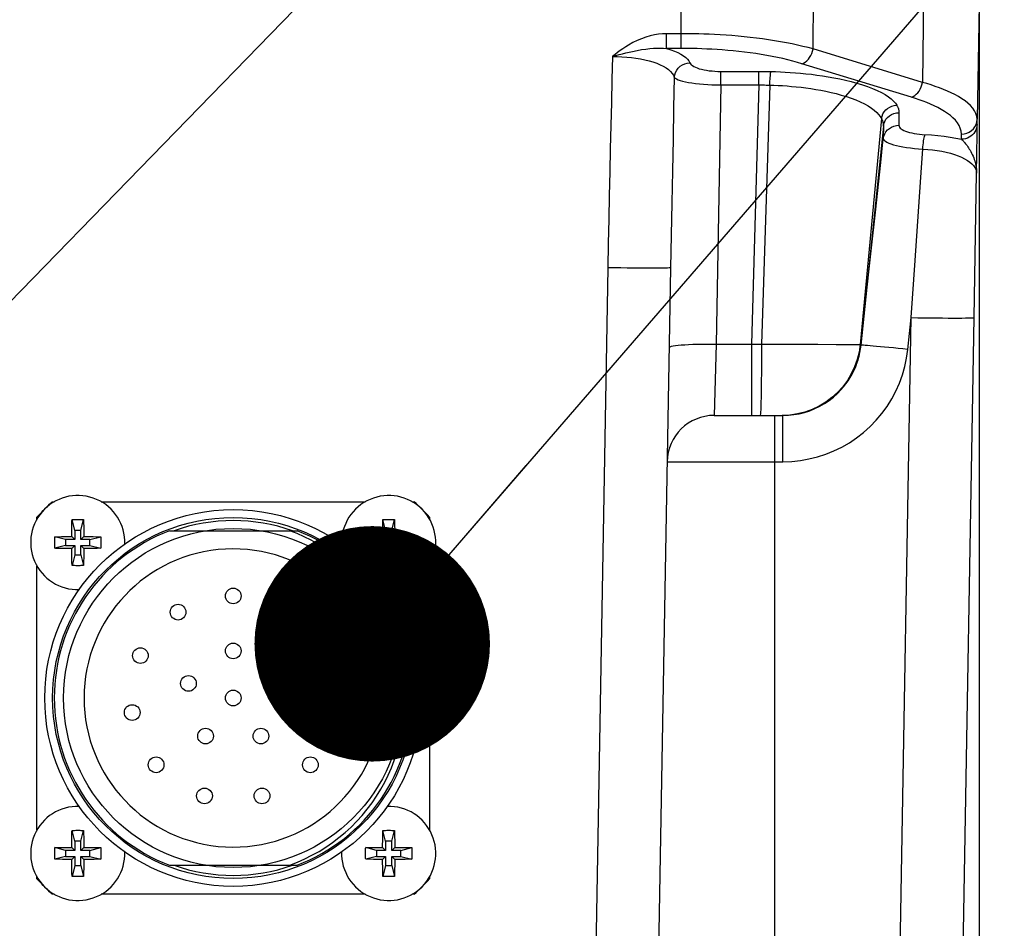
# Model space of a CAD drawing. Header units: millimetres. Extents: x 0 to 420, y 0 to 297.
# Tile 58 of 63: x 337 to 350, y 219 to 231. Entities that reach past the tile are written whole.
import ezdxf

# ---------------------------------------------------------------- set-up
doc = ezdxf.new("R2010")
doc.units = ezdxf.units.MM
doc.header["$LTSCALE"] = 23.1
doc.layers.get('0').update_dxf_attribs({"linetype": 'CONTINUOUS'})
for name, color, linetype in [('COMPONENTS', 7, 'CONTINUOUS'), ('DETAIL', 7, 'CONTINUOUS'), ('DIMENSION', 7, 'CONTINUOUS')]:
    doc.layers.add(name, color=color, linetype=linetype)
doc.styles.get("Standard").update_dxf_attribs({"font": 'arial.ttf'})
doc.dimstyles.new('DIMSTYLE_14', dxfattribs={"dimtxt": 3, "dimasz": 3, "dimexe": 0.18, "dimexo": 0.0625, "dimgap": 0.09, "dimtad": 1, "dimdec": 1, "dimlfac": 5, "dimdsep": 46, "dimtxsty": 'STANDARD', "dimblk": '_FILLED', "dimblk1": '_FILLED', "dimblk2": '_FILLED', "dimcen": 0.09, "dimadec": 0, "dimazin": 0, "dimtp": 0.8, "dimtm": 0.8, "dimtfac": 1, "dimtdec": 1, "dimtofl": 0, "dimtmove": 0, "dimatfit": 3, "dimldrblk": '_FILLED', "dimfxl": 1, "dimtolj": 1, "dimarcsym": 0})
doc.dimstyles.new('DIMSTYLE_15', dxfattribs={"dimtxt": 3, "dimasz": 3, "dimexe": 0.18, "dimexo": 0.0625, "dimgap": 0.09, "dimtad": 1, "dimdec": 1, "dimlfac": 5, "dimdsep": 46, "dimtxsty": 'STANDARD', "dimblk": '_FILLED', "dimblk1": '_FILLED', "dimblk2": '_FILLED', "dimcen": 0.09, "dimadec": 0, "dimazin": 0, "dimtp": 0.5, "dimtm": 0.5, "dimtfac": 1, "dimtdec": 1, "dimtofl": 0, "dimtmove": 0, "dimatfit": 3, "dimldrblk": '_FILLED', "dimfxl": 1, "dimtolj": 1, "dimarcsym": 0})
doc.dimstyles.new('DIMSTYLE_8', dxfattribs={"dimtxt": 3, "dimasz": 3, "dimexe": 0.18, "dimexo": 0.0625, "dimgap": 0.09, "dimtad": 1, "dimlfac": 5, "dimdsep": 46, "dimtxsty": 'STANDARD', "dimblk": '_FILLED', "dimblk1": '_FILLED', "dimblk2": '_FILLED', "dimcen": 0.09, "dimadec": 0, "dimazin": 0, "dimtp": 0.5, "dimtm": 0.5, "dimtfac": 1, "dimtofl": 0, "dimtmove": 0, "dimatfit": 3, "dimldrblk": '_FILLED', "dimfxl": 1, "dimtolj": 1, "dimarcsym": 0})
doc.dimstyles.get("Standard").update_dxf_attribs({"dimtxt": 3, "dimasz": 3, "dimexe": 0.18, "dimexo": 0.0625, "dimgap": 0.09, "dimtad": 1, "dimdec": 3, "dimdsep": 46, "dimtxsty": 'STANDARD', "dimblk": '_FILLED', "dimblk1": '_FILLED', "dimblk2": '_FILLED', "dimcen": 0.09, "dimadec": 0, "dimazin": 0, "dimtol": 1, "dimtp": 0.001, "dimtm": 0.001, "dimtfac": 1, "dimtdec": 3, "dimtofl": 0, "dimtmove": 0, "dimatfit": 3, "dimldrblk": '_FILLED', "dimfxl": 1, "dimtolj": 1, "dimarcsym": 0})

# ---------------------------------------------------------------- blocks, each defined once
blk = doc.blocks.new('_FILLED')
at = {"color": 0, "linetype": 'BYBLOCK'}
blk.add_solid([(0, 0), (-1, 0.2), (-1, -0.2)], dxfattribs=at)
blk = doc.blocks.new('*D7')
at = {"layer": 'DIMENSION', "color": 2, "linetype": 'CONTINUOUS'}
for p, q in [((299.867, 246.973), (299.867, 256.337)), ((360.267, 246.056), (360.267, 256.337)), ((299.867, 254.337), (330.067, 254.337)), ((360.267, 254.337), (330.067, 254.337)), ((299.867, 222.937), (299.867, 242.649)), ((360.267, 222.937), (360.267, 242.489))]:
    blk.add_line(p, q, dxfattribs=at)
at = {"layer": 'DIMENSION', "color": 2, "linetype": 'CONTINUOUS', "xscale": 3, "yscale": 3, "zscale": 3, "rotation": 180}
blk.add_blockref('_FILLED', (299.867, 254.337), dxfattribs=at)
at = {"layer": 'DIMENSION', "color": 2, "linetype": 'CONTINUOUS', "xscale": 3, "yscale": 3, "zscale": 3}
blk.add_blockref('_FILLED', (360.267, 254.337), dxfattribs=at)
at = {"layer": 'DIMENSION', "color": 2, "linetype": 'CONTINUOUS', "insert": (330.067, 258.087), "char_height": 3, "width": 6.99257, "attachment_point": 2, "line_spacing_factor": 0.9}
blk.add_mtext('302', dxfattribs=at)
blk = doc.blocks.new('*D20')
at = {"layer": 'DIMENSION', "color": 2, "linetype": 'CONTINUOUS'}
for p, q in [((341.759, 236.337), (388.487, 236.337)), ((386.487, 236.337), (386.487, 193.574)), ((386.487, 150.812), (386.487, 193.574)), ((369.467, 150.812), (388.487, 150.812))]:
    blk.add_line(p, q, dxfattribs=at)
at = {"layer": 'DIMENSION', "color": 2, "linetype": 'CONTINUOUS', "xscale": 3, "yscale": 3, "zscale": 3}
for p, rotation in [((386.487, 236.337), 90), ((386.487, 150.812), 270)]:
    blk.add_blockref('_FILLED', p, dxfattribs=dict(at, rotation=rotation))
at = {"layer": 'DIMENSION', "color": 2, "linetype": 'CONTINUOUS', "insert": (382.737, 193.574), "char_height": 3, "width": 13.27138, "attachment_point": 2, "rotation": 90, "line_spacing_factor": 0.9}
blk.add_mtext('(427.6)', dxfattribs=at)
blk = doc.blocks.new('*D21')
at = {"layer": 'DIMENSION', "color": 2, "linetype": 'CONTINUOUS'}
for p, q in [((341.759, 236.337), (380.487, 236.337)), ((378.487, 236.337), (378.487, 224.174)), ((378.487, 212.012), (378.487, 224.174)), ((351.867, 212.012), (380.487, 212.012))]:
    blk.add_line(p, q, dxfattribs=at)
at = {"layer": 'DIMENSION', "color": 2, "linetype": 'CONTINUOUS', "xscale": 3, "yscale": 3, "zscale": 3}
for p, rotation in [((378.487, 236.337), 90), ((378.487, 212.012), 270)]:
    blk.add_blockref('_FILLED', p, dxfattribs=dict(at, rotation=rotation))
at = {"layer": 'DIMENSION', "color": 2, "linetype": 'CONTINUOUS', "insert": (374.737, 224.174), "char_height": 3, "width": 10.48327, "attachment_point": 2, "rotation": 90, "line_spacing_factor": 0.9}
blk.add_mtext('121.6', dxfattribs=at)
blk = doc.blocks.new('*D25')
at = {"layer": 'DIMENSION', "color": 2, "linetype": 'CONTINUOUS'}
for p, q in [((299.867, 246.973), (299.867, 256.337)), ((360.267, 246.056), (360.267, 256.337)), ((299.867, 254.337), (330.067, 254.337)), ((360.267, 254.337), (330.067, 254.337)), ((299.867, 222.937), (299.867, 242.649)), ((360.267, 222.937), (360.267, 242.489))]:
    blk.add_line(p, q, dxfattribs=at)
at = {"layer": 'DIMENSION', "color": 2, "linetype": 'CONTINUOUS', "xscale": 3, "yscale": 3, "zscale": 3, "rotation": 180}
blk.add_blockref('_FILLED', (299.867, 254.337), dxfattribs=at)
at = {"layer": 'DIMENSION', "color": 2, "linetype": 'CONTINUOUS', "xscale": 3, "yscale": 3, "zscale": 3}
blk.add_blockref('_FILLED', (360.267, 254.337), dxfattribs=at)
at = {"layer": 'DIMENSION', "color": 2, "linetype": 'CONTINUOUS', "insert": (330.067, 258.087), "char_height": 3, "width": 6.99257, "attachment_point": 2, "line_spacing_factor": 0.9}
blk.add_mtext('302', dxfattribs=at)

msp = doc.modelspace()

# ---------------------------------------------------------------- linework, layer by layer
at = {"layer": 'COMPONENTS', "color": 9, "linetype": 'CONTINUOUS'}
for p, q in [((345.77241, 230.28713), (345.77241, 232.01169)), ((347.45082, 230.28019), (347.46947, 231.79678)), ((348.86358, 231.37056), (348.84494, 229.85396)), ((349.56653, 230.85172), (349.54091, 229.38389)), ((345.58616, 230.28713), (345.58616, 230.4749)), ((345.77242, 230.4749), (345.58619, 230.4749)), ((348.84494, 229.85396), (347.45082, 230.28019)), ((346.27653, 229.82166), (346.27653, 229.99458)), ((346.76261, 229.82166), (346.76261, 229.99458)), ((348.70407, 229.66619), (347.30996, 230.09242)), ((346.27653, 229.82166), (346.2189, 226.52003)), ((346.27653, 229.82166), (346.78559, 229.82168)), ((346.76261, 229.82166), (346.66593, 226.51999)), ((346.90029, 229.81997), (346.79542, 226.52071)), ((348.32216, 229.39542), (348.05136, 226.51431)), ((348.54572, 229.46778), (348.54496, 229.30728)), ((349.54091, 229.31803), (349.54091, 229.38389)), ((348.34691, 229.29744), (348.05908, 226.50853)), ((348.34691, 229.30407), (348.34624, 229.13773)), ((349.34094, 229.13023), (349.34094, 229.19612)), ((349.48874, 228.91316), (349.49758, 228.89126)), ((348.18712, 227.67006), (348.24881, 228.2406)), ((348.12506, 227.09405), (348.18712, 227.67006)), ((344.83687, 227.49274), (344.61309, 214.67211)), ((348.70198, 226.85796), (348.75188, 227.58442)), ((348.06188, 226.50517), (348.12506, 227.09405)), ((348.49041, 214.67211), (348.70198, 226.85796)), ((348.65843, 226.45167), (348.70198, 226.85796)), ((346.2189, 226.52003), (346.19353, 225.61169)), ((346.2189, 226.52003), (346.70911, 226.51996)), ((346.66593, 226.51999), (346.66593, 225.61169)), ((346.70911, 226.51996), (346.75227, 226.52019)), ((346.75227, 226.52019), (346.79542, 226.52071)), ((346.79542, 226.52071), (347.5108, 226.51826)), ((347.5108, 226.51826), (347.74771, 226.51709)), ((347.74771, 226.51709), (347.87113, 226.51638)), ((347.87113, 226.51638), (347.96381, 226.51563)), ((348.05908, 226.50853), (348.06188, 226.50517)), ((346.96653, 212.01169), (346.96653, 225.61169)), ((347.0677, 225.02217), (347.0677, 225.61169)), ((345.59363, 225.02217), (347.0677, 225.02217))]:
    msp.add_line(p, q, dxfattribs=at)
at = {"layer": 'COMPONENTS', "color": 7, "linetype": 'CONTINUOUS'}
for p, q in [((349.56653, 230.87402), (349.56653, 218.49297)), ((349.54004, 229.19558), (349.54081, 229.28889)), ((349.54081, 229.28889), (349.54091, 229.31803)), ((349.537, 228.94177), (349.54004, 229.19558)), ((349.53374, 228.69792), (349.537, 228.94177)), ((349.50184, 226.85796), (349.53374, 228.69792)), ((345.63675, 227.49274), (345.37339, 212.40471)), ((349.29027, 214.67211), (349.50184, 226.85796)), ((346.19353, 225.61169), (347.06771, 225.61169)), ((337.76218, 224.51169), (337.78724, 224.51169)), ((338.38582, 224.51169), (341.74724, 224.51169)), ((342.34582, 224.51169), (342.37087, 224.51169)), ((337.56653, 224.29098), (337.56653, 224.31604)), ((338.01072, 224.1867), (338.0116, 224.22646)), ((338.04778, 224.14669), (338.01321, 224.28496)), ((338.12528, 224.14669), (338.15984, 224.28496)), ((338.15984, 224.28496), (338.1611, 224.24049)), ((338.1611, 224.24049), (338.16207, 224.19956)), ((341.97072, 224.1867), (341.9716, 224.22646)), ((342.00778, 224.14669), (341.97321, 224.28496)), ((342.08528, 224.14669), (342.11984, 224.28496)), ((342.11984, 224.28496), (342.1211, 224.24049)), ((342.1211, 224.24049), (342.12207, 224.19956)), ((342.56653, 224.31604), (342.56653, 224.29098)), ((338.00909, 224.06913), (338.00946, 224.10707)), ((338.00946, 224.10707), (338.01007, 224.1504)), ((338.01007, 224.1504), (338.01072, 224.1867)), ((338.04778, 224.14669), (338.04778, 224.03044)), ((338.12528, 224.14669), (338.04778, 224.14669)), ((338.12528, 224.03044), (338.12528, 224.14669)), ((338.16207, 224.19956), (338.16279, 224.16213)), ((338.16279, 224.16213), (338.16346, 224.11738)), ((339.2532, 224.14169), (340.87985, 224.14169)), ((341.96909, 224.06913), (341.96946, 224.10707)), ((341.96946, 224.10707), (341.97007, 224.1504)), ((341.97007, 224.1504), (341.97072, 224.1867)), ((342.00778, 224.14669), (342.00778, 224.03044)), ((342.08528, 224.14669), (342.00778, 224.14669)), ((342.08528, 224.03044), (342.08528, 224.14669)), ((342.12207, 224.19956), (342.12279, 224.16213)), ((342.12279, 224.16213), (342.12346, 224.11738)), ((337.79326, 224.06501), (337.83773, 224.06627)), ((337.93153, 224.03044), (337.79326, 224.06501)), ((337.83773, 224.06627), (337.87866, 224.06723)), ((337.87866, 224.06723), (337.91609, 224.06796)), ((337.91609, 224.06796), (337.96084, 224.06863)), ((337.93153, 224.03044), (337.93153, 223.95294)), ((338.04778, 224.03044), (337.93153, 224.03044)), ((338.04778, 224.03044), (338.00909, 224.06913)), ((338.12528, 224.03044), (338.16396, 224.06913)), ((338.24153, 224.03044), (338.12528, 224.03044)), ((338.16396, 224.06913), (338.2019, 224.06876)), ((338.2019, 224.06876), (338.24524, 224.06815)), ((338.24153, 224.03044), (338.3798, 224.06501)), ((338.24153, 223.95294), (338.24153, 224.03044)), ((338.24524, 224.06815), (338.28154, 224.0675)), ((338.28154, 224.0675), (338.32129, 224.06662)), ((341.75326, 224.06501), (341.79773, 224.06627)), ((341.89153, 224.03044), (341.75326, 224.06501)), ((341.79773, 224.06627), (341.83866, 224.06723)), ((341.83866, 224.06723), (341.87609, 224.06796)), ((341.87609, 224.06796), (341.92084, 224.06863)), ((341.89153, 224.03044), (341.89153, 223.95294)), ((342.00778, 224.03044), (341.89153, 224.03044)), ((342.00778, 224.03044), (341.96909, 224.06913)), ((342.08528, 224.03044), (342.12396, 224.06913)), ((342.20153, 224.03044), (342.08528, 224.03044)), ((342.12396, 224.06913), (342.1619, 224.06876)), ((342.1619, 224.06876), (342.20524, 224.06815)), ((342.20153, 224.03044), (342.3398, 224.06501)), ((342.20153, 223.95294), (342.20153, 224.03044)), ((342.20524, 224.06815), (342.24154, 224.0675)), ((342.24154, 224.0675), (342.28129, 224.06662)), ((337.93153, 223.95294), (337.79326, 223.91838)), ((337.89152, 223.91589), (337.85176, 223.91677)), ((337.92782, 223.91523), (337.89152, 223.91589)), ((337.97115, 223.91463), (337.92782, 223.91523)), ((337.93153, 223.95294), (338.04778, 223.95294)), ((338.00909, 223.91426), (337.97115, 223.91463)), ((338.04778, 223.95294), (338.00909, 223.91426)), ((338.01026, 223.82126), (338.00959, 223.86601)), ((338.04778, 223.95294), (338.04778, 223.83669)), ((338.12528, 223.83669), (338.12528, 223.95294)), ((338.12528, 223.95294), (338.16396, 223.91426)), ((338.12528, 223.95294), (338.24153, 223.95294)), ((338.16359, 223.87632), (338.16299, 223.83298)), ((338.16396, 223.91426), (338.16359, 223.87632)), ((338.25697, 223.91543), (338.21221, 223.91476)), ((338.24153, 223.95294), (338.3798, 223.91838)), ((338.2944, 223.91616), (338.25697, 223.91543)), ((338.33533, 223.91712), (338.2944, 223.91616)), ((338.3798, 223.91838), (338.33533, 223.91712)), ((341.89153, 223.95294), (341.75326, 223.91838)), ((341.85152, 223.91589), (341.81176, 223.91677)), ((341.88782, 223.91523), (341.85152, 223.91589)), ((341.93115, 223.91463), (341.88782, 223.91523)), ((341.89153, 223.95294), (342.00778, 223.95294)), ((341.96909, 223.91426), (341.93115, 223.91463)), ((342.00778, 223.95294), (341.96909, 223.91426)), ((341.97026, 223.82126), (341.96959, 223.86601)), ((342.00778, 223.95294), (342.00778, 223.83669)), ((342.08528, 223.83669), (342.08528, 223.95294)), ((342.08528, 223.95294), (342.20153, 223.95294)), ((342.08528, 223.95294), (342.12396, 223.91426)), ((342.12359, 223.87632), (342.12299, 223.83298)), ((342.12396, 223.91426), (342.12359, 223.87632)), ((342.21697, 223.91543), (342.17221, 223.91476)), ((342.20153, 223.95294), (342.3398, 223.91838)), ((342.2544, 223.91616), (342.21697, 223.91543)), ((342.29533, 223.91712), (342.2544, 223.91616)), ((342.3398, 223.91838), (342.29533, 223.91712)), ((338.01099, 223.78382), (338.01026, 223.82126)), ((338.01195, 223.74289), (338.01099, 223.78382)), ((338.01321, 223.69842), (338.01195, 223.74289)), ((338.04778, 223.83669), (338.01321, 223.69842)), ((338.04778, 223.83669), (338.12528, 223.83669)), ((338.12528, 223.83669), (338.15984, 223.69842)), ((338.16233, 223.79668), (338.16145, 223.75693)), ((338.16299, 223.83298), (338.16233, 223.79668)), ((341.97099, 223.78382), (341.97026, 223.82126)), ((341.97195, 223.74289), (341.97099, 223.78382)), ((341.97321, 223.69842), (341.97195, 223.74289)), ((342.00778, 223.83669), (341.97321, 223.69842)), ((342.00778, 223.83669), (342.08528, 223.83669)), ((342.08528, 223.83669), (342.11984, 223.69842)), ((342.12233, 223.79668), (342.12145, 223.75693)), ((342.12299, 223.83298), (342.12233, 223.79668)), ((337.56653, 220.33098), (337.56653, 223.6924)), ((342.56653, 223.6924), (342.56653, 220.33098)), ((338.01007, 220.1904), (338.01072, 220.2267)), ((338.01072, 220.2267), (338.0116, 220.26646)), ((338.04778, 220.18669), (338.01321, 220.32496)), ((338.12528, 220.18669), (338.15984, 220.32496)), ((338.15984, 220.32496), (338.1611, 220.28049)), ((338.1611, 220.28049), (338.16207, 220.23956)), ((338.16207, 220.23956), (338.16279, 220.20213)), ((341.97007, 220.1904), (341.97072, 220.2267)), ((341.97072, 220.2267), (341.9716, 220.26646)), ((342.00778, 220.18669), (341.97321, 220.32496)), ((342.08528, 220.18669), (342.11984, 220.32496)), ((342.11984, 220.32496), (342.1211, 220.28049)), ((342.1211, 220.28049), (342.12207, 220.23956)), ((342.12207, 220.23956), (342.12279, 220.20213)), ((337.79326, 220.10501), (337.83773, 220.10627)), ((337.93153, 220.07044), (337.79326, 220.10501)), ((337.83773, 220.10627), (337.87866, 220.10723)), ((337.87866, 220.10723), (337.91609, 220.10796)), ((337.91609, 220.10796), (337.96084, 220.10863)), ((338.00909, 220.10913), (338.00946, 220.14707)), ((338.04778, 220.07044), (338.00909, 220.10913)), ((338.00946, 220.14707), (338.01007, 220.1904)), ((338.04778, 220.18669), (338.04778, 220.07044)), ((338.12528, 220.18669), (338.04778, 220.18669)), ((338.12528, 220.07044), (338.12528, 220.18669)), ((338.12528, 220.07044), (338.16396, 220.10913)), ((338.16279, 220.20213), (338.16346, 220.15738)), ((338.16396, 220.10913), (338.2019, 220.10876)), ((338.2019, 220.10876), (338.24524, 220.10815)), ((338.24153, 220.07044), (338.3798, 220.10501)), ((338.24524, 220.10815), (338.28154, 220.1075)), ((338.28154, 220.1075), (338.32129, 220.10662)), ((341.75326, 220.10501), (341.79773, 220.10627)), ((341.89153, 220.07044), (341.75326, 220.10501)), ((341.79773, 220.10627), (341.83866, 220.10723)), ((341.83866, 220.10723), (341.87609, 220.10796)), ((341.87609, 220.10796), (341.92084, 220.10863)), ((341.96909, 220.10913), (341.96946, 220.14707)), ((342.00778, 220.07044), (341.96909, 220.10913)), ((341.96946, 220.14707), (341.97007, 220.1904)), ((342.00778, 220.18669), (342.00778, 220.07044)), ((342.08528, 220.18669), (342.00778, 220.18669)), ((342.08528, 220.07044), (342.08528, 220.18669)), ((342.08528, 220.07044), (342.12396, 220.10913)), ((342.12279, 220.20213), (342.12346, 220.15738)), ((342.12396, 220.10913), (342.1619, 220.10876)), ((342.1619, 220.10876), (342.20524, 220.10815)), ((342.20153, 220.07044), (342.3398, 220.10501)), ((342.20524, 220.10815), (342.24154, 220.1075)), ((342.24154, 220.1075), (342.28129, 220.10662)), ((337.93153, 219.99294), (337.79326, 219.95838)), ((337.93153, 220.07044), (337.93153, 219.99294)), ((338.04778, 220.07044), (337.93153, 220.07044)), ((337.93153, 219.99294), (338.04778, 219.99294)), ((338.04778, 219.99294), (338.00909, 219.95426)), ((338.04778, 219.99294), (338.04778, 219.87669)), ((338.24153, 220.07044), (338.12528, 220.07044)), ((338.12528, 219.87669), (338.12528, 219.99294)), ((338.12528, 219.99294), (338.24153, 219.99294)), ((338.12528, 219.99294), (338.16396, 219.95426)), ((338.24153, 219.99294), (338.24153, 220.07044)), ((338.24153, 219.99294), (338.3798, 219.95838)), ((341.89153, 219.99294), (341.75326, 219.95838)), ((341.89153, 220.07044), (341.89153, 219.99294)), ((342.00778, 220.07044), (341.89153, 220.07044)), ((341.89153, 219.99294), (342.00778, 219.99294)), ((342.00778, 219.99294), (341.96909, 219.95426)), ((342.00778, 219.99294), (342.00778, 219.87669)), ((342.20153, 220.07044), (342.08528, 220.07044)), ((342.08528, 219.87669), (342.08528, 219.99294)), ((342.08528, 219.99294), (342.20153, 219.99294)), ((342.08528, 219.99294), (342.12396, 219.95426)), ((342.20153, 219.99294), (342.20153, 220.07044)), ((342.20153, 219.99294), (342.3398, 219.95838)), ((337.89152, 219.95589), (337.85176, 219.95677)), ((337.92782, 219.95523), (337.89152, 219.95589)), ((337.97115, 219.95463), (337.92782, 219.95523)), ((338.00909, 219.95426), (337.97115, 219.95463)), ((338.00925, 219.93595), (338.00909, 219.95426)), ((338.00959, 219.90601), (338.00925, 219.93595)), ((338.01026, 219.86126), (338.00959, 219.90601)), ((338.01099, 219.82382), (338.01026, 219.86126)), ((338.04778, 219.87669), (338.01321, 219.73842)), ((338.04778, 219.87669), (338.12528, 219.87669)), ((338.12528, 219.87669), (338.15984, 219.73842)), ((338.16233, 219.83668), (338.16145, 219.79693)), ((338.16299, 219.87298), (338.16233, 219.83668)), ((338.16359, 219.91632), (338.16299, 219.87298)), ((338.16396, 219.95426), (338.16359, 219.91632)), ((338.25697, 219.95543), (338.21221, 219.95476)), ((338.2944, 219.95616), (338.25697, 219.95543)), ((338.33533, 219.95712), (338.2944, 219.95616)), ((338.3798, 219.95838), (338.33533, 219.95712)), ((339.2532, 219.88169), (340.87985, 219.88169)), ((341.85152, 219.95589), (341.81176, 219.95677)), ((341.88782, 219.95523), (341.85152, 219.95589)), ((341.93115, 219.95463), (341.88782, 219.95523)), ((341.96909, 219.95426), (341.93115, 219.95463)), ((341.97026, 219.86126), (341.96959, 219.90601)), ((341.97099, 219.82382), (341.97026, 219.86126)), ((342.00778, 219.87669), (341.97321, 219.73842)), ((342.00778, 219.87669), (342.08528, 219.87669)), ((342.08528, 219.87669), (342.11984, 219.73842)), ((342.12233, 219.83668), (342.12145, 219.79693)), ((342.12299, 219.87298), (342.12233, 219.83668)), ((342.12359, 219.91632), (342.12299, 219.87298)), ((342.12396, 219.95426), (342.12359, 219.91632)), ((342.21697, 219.95543), (342.17221, 219.95476)), ((342.2544, 219.95616), (342.21697, 219.95543)), ((342.29533, 219.95712), (342.2544, 219.95616)), ((342.3398, 219.95838), (342.29533, 219.95712)), ((337.56653, 219.70735), (337.56653, 219.7324)), ((338.01195, 219.78289), (338.01099, 219.82382)), ((338.01321, 219.73842), (338.01195, 219.78289)), ((341.97195, 219.78289), (341.97099, 219.82382)), ((341.97321, 219.73842), (341.97195, 219.78289)), ((342.56653, 219.7324), (342.56653, 219.70735)), ((337.78724, 219.51169), (337.76218, 219.51169)), ((341.74724, 219.51169), (338.38582, 219.51169)), ((342.37087, 219.51169), (342.34582, 219.51169))]:
    msp.add_line(p, q, dxfattribs=at)
at = {"layer": 'COMPONENTS', "color": 9, "linetype": 'CONTINUOUS'}
for points in [[(345.58619, 230.4749), (345.53501, 230.47333), (345.48306, 230.46813), (345.43034, 230.4593), (345.37667, 230.44688), (345.32223, 230.43082), (345.26757, 230.41107), (345.21287, 230.38761), (345.15794, 230.36046), (345.1028, 230.32961)], [(347.45082, 230.28019), (347.38787, 230.29717), (347.32247, 230.31356), (347.25471, 230.32933), (347.18447, 230.34447), (347.11199, 230.35891), (347.03791, 230.37253), (346.96234, 230.38532), (346.88542, 230.39727), (346.80784, 230.4083), (346.72975, 230.41842), (346.6513, 230.42764), (346.57323, 230.43591), (346.49571, 230.44328), (346.41887, 230.44977), (346.34347, 230.45537), (346.26964, 230.46015), (346.19752, 230.46415), (346.12782, 230.46741), (346.06066, 230.46998), (345.99612, 230.47194), (345.9349, 230.47334), (345.87729, 230.47424), (345.82312, 230.47473), (345.77242, 230.4749)], [(344.89822, 230.18432), (344.93942, 230.19651), (344.98105, 230.20835), (345.023, 230.21969), (345.06524, 230.23044), (345.10771, 230.24053), (345.15034, 230.24988)], [(345.1028, 230.32961), (345.06553, 230.30633), (345.02954, 230.28268), (344.99482, 230.25866), (344.96138, 230.23428), (344.92922, 230.20953), (344.89834, 230.18441)], [(345.15034, 230.24988), (345.20994, 230.26176), (345.26655, 230.27151), (345.32018, 230.27924), (345.37081, 230.28501), (345.41864, 230.28889), (345.464, 230.29097), (345.50704, 230.29132), (345.54775, 230.29001), (345.58616, 230.28712)], [(347.30996, 230.09242), (347.25227, 230.10944), (347.19245, 230.1258), (347.13051, 230.14152), (347.06618, 230.15663), (346.99973, 230.17109), (346.93193, 230.18472), (346.86274, 230.1975), (346.79219, 230.20946), (346.72117, 230.22051), (346.64967, 230.23062), (346.57769, 230.23983), (346.50621, 230.24813), (346.43523, 230.2555), (346.36474, 230.26196), (346.29568, 230.26759), (346.22809, 230.27238), (346.16193, 230.27635), (346.09809, 230.27963), (346.03659, 230.28222), (345.9774, 230.28414), (345.92131, 230.28557), (345.86858, 230.28657), (345.81895, 230.28709), (345.58615, 230.28713)], [(345.58615, 230.28713), (345.63824, 230.27052), (345.68571, 230.25289), (345.72858, 230.23425), (345.76706, 230.21448), (345.80094, 230.1937), (345.82948, 230.17226), (345.85245, 230.1503), (345.87008, 230.12768), (345.88239, 230.10441)], [(347.30996, 230.09242), (347.33147, 230.10056), (347.35251, 230.11279), (347.3726, 230.12882), (347.39129, 230.14831), (347.40817, 230.17081), (347.42286, 230.19583), (347.43504, 230.2228), (347.44443, 230.25113), (347.45082, 230.28019)], [(344.89834, 230.18441), (344.89022, 229.89212), (344.88243, 229.59868), (344.87498, 229.3041), (344.86787, 229.00912), (344.8611, 228.71299), (344.85462, 228.41351), (344.84841, 228.10994), (344.8425, 227.80302), (344.83687, 227.49274)], [(344.89833, 230.18432), (344.9577, 230.18398), (345.01752, 230.18176), (345.07743, 230.17766), (345.13719, 230.17171), (345.19623, 230.16392), (345.25375, 230.15429), (345.30922, 230.14278), (345.36237, 230.12946), (345.41273, 230.1145), (345.45989, 230.09786), (345.50354, 230.07959), (345.54333, 230.05997), (345.57897, 230.03894), (345.61012, 230.01656), (345.6364, 229.99333), (345.6576, 229.96941), (345.67356, 229.94462), (345.68414, 229.91896)], [(345.68414, 229.91898), (345.68907, 229.95074), (345.6994, 229.98146), (345.71484, 230.01026), (345.73495, 230.03636), (345.75917, 230.05902), (345.78683, 230.07761), (345.81716, 230.09161), (345.84931, 230.10062), (345.88239, 230.10441)], [(345.88239, 230.10441), (345.88947, 230.092), (345.89996, 230.08011), (345.91385, 230.06876), (345.93139, 230.05786), (345.95233, 230.04748), (345.97597, 230.03791), (346.00237, 230.02917), (346.03148, 230.02124), (346.06244, 230.0143), (346.09529, 230.00836), (346.13, 230.00342), (346.16557, 229.99955), (346.20169, 229.99681), (346.23868, 229.99516), (346.27653, 229.99458)], [(346.27653, 229.99458), (346.78819, 229.99453), (346.81375, 229.99438), (346.83929, 229.99411), (346.86481, 229.99375), (346.89032, 229.99328), (346.9158, 229.9927)], [(345.68415, 229.91897), (345.67581, 229.52734), (345.66763, 229.13061), (345.65963, 228.72879), (345.65181, 228.32187), (345.64418, 227.90985), (345.63675, 227.49274)], [(345.68415, 229.91897), (345.69444, 229.90826), (345.71032, 229.89805), (345.73157, 229.8883), (345.75795, 229.87885), (345.78916, 229.86978), (345.82482, 229.86139), (345.86453, 229.85371), (345.90789, 229.84666), (345.95449, 229.84045), (346.00387, 229.8351), (346.05555, 229.83056), (346.10913, 229.82694), (346.16418, 229.82426), (346.22014, 229.8225), (346.27653, 229.82166)], [(346.90029, 229.81997), (346.90125, 229.84588), (346.90247, 229.87104), (346.90391, 229.89499), (346.90557, 229.91733), (346.90739, 229.93767), (346.90936, 229.95567), (346.91145, 229.97101), (346.91361, 229.98342), (346.9158, 229.9927)], [(346.9158, 229.9927), (346.97497, 229.99105), (347.0356, 229.98863), (347.09768, 229.98544), (347.16125, 229.98154), (347.22626, 229.97687), (347.29267, 229.97122), (347.36057, 229.96459), (347.42985, 229.95698), (347.50017, 229.94812), (347.57165, 229.93803), (347.64416, 229.92669), (347.71697, 229.91382), (347.79029, 229.89941), (347.86391, 229.88347), (347.93646, 229.86577), (348.00837, 229.84614), (348.07922, 229.82476), (348.14632, 229.80196), (348.20945, 229.77759), (348.26884, 229.75179), (348.32249, 229.72539), (348.36987, 229.69828), (348.41151, 229.67056), (348.44702, 229.6433), (348.47626, 229.61686), (348.49937, 229.59089), (348.51633, 229.56537)], [(346.78559, 229.82168), (346.80856, 229.82158), (346.83152, 229.82135), (346.85447, 229.82101), (346.87739, 229.82055), (346.90029, 229.81997)], [(346.90029, 229.81997), (346.95316, 229.81821), (347.0075, 229.81578), (347.06322, 229.81264), (347.1201, 229.80874), (347.17815, 229.80404), (347.2376, 229.79842), (347.29829, 229.79181), (347.36004, 229.78418), (347.42293, 229.77537), (347.48672, 229.76534), (347.55115, 229.75401), (347.61617, 229.74123), (347.68149, 229.72693), (347.74665, 229.71106), (347.81128, 229.69349), (347.87529, 229.67406), (347.93776, 229.65283), (347.99715, 229.63015), (348.0532, 229.60599), (348.10544, 229.58045), (348.1525, 229.5542), (348.19436, 229.52731), (348.231, 229.49991), (348.26175, 229.47283), (348.28678, 229.44644), (348.30678, 229.42061), (348.32216, 229.39542)], [(348.70407, 229.66619), (348.72559, 229.67434), (348.74662, 229.68657), (348.76671, 229.7026), (348.78541, 229.72209), (348.80229, 229.74459), (348.81698, 229.7696), (348.82915, 229.79658), (348.83854, 229.82491), (348.84494, 229.85396)], [(349.54091, 229.38389), (349.53696, 229.42191), (349.52576, 229.45859), (349.50806, 229.49382), (349.48466, 229.52747), (349.45627, 229.55953), (349.42343, 229.59014), (349.38674, 229.61927), (349.34679, 229.6469), (349.30394, 229.67315), (349.25866, 229.69803), (349.2114, 229.72154), (349.16234, 229.74381), (349.11185, 229.76486), (349.06026, 229.78472), (349.00756, 229.80353), (348.95388, 229.82134), (348.89959, 229.83814), (348.84494, 229.85396)], [(349.34094, 229.19612), (349.33628, 229.23419), (349.32634, 229.27078), (349.31111, 229.30589), (349.29002, 229.33951), (349.26365, 229.37165), (349.23372, 229.4023), (349.20038, 229.43144), (349.16348, 229.45909), (349.12432, 229.48537), (349.08305, 229.51026), (349.03952, 229.53377), (348.99465, 229.55606), (348.94855, 229.57713), (348.9011, 229.59698), (348.85288, 229.6158), (348.80406, 229.63363), (348.75445, 229.65043), (348.70407, 229.66619)], [(348.32216, 229.39542), (348.32956, 229.42477), (348.34151, 229.45288), (348.35771, 229.47907), (348.37777, 229.50271), (348.40121, 229.52322), (348.42745, 229.54011), (348.45585, 229.55295), (348.48572, 229.56144), (348.51633, 229.56537)], [(348.51633, 229.56537), (348.52018, 229.55887), (348.52375, 229.55237), (348.52705, 229.54586), (348.53008, 229.53936), (348.53283, 229.53285), (348.53532, 229.52634), (348.53753, 229.51984), (348.53948, 229.51335), (348.54116, 229.50685), (348.54258, 229.50035), (348.54373, 229.49384), (348.54462, 229.48734), (348.54525, 229.48082), (348.54561, 229.47431), (348.54572, 229.46778)], [(348.32216, 229.39542), (348.32549, 229.38899), (348.32858, 229.38253), (348.33142, 229.37607), (348.33402, 229.36958), (348.33638, 229.36309), (348.3385, 229.35658), (348.34038, 229.35007), (348.34202, 229.34354), (348.34342, 229.337), (348.34458, 229.33045), (348.34552, 229.32389), (348.34621, 229.3173), (348.34668, 229.3107), (348.34691, 229.30407)], [(348.34691, 229.29744), (348.35305, 229.3279), (348.36426, 229.35701), (348.38024, 229.38401), (348.40058, 229.40817), (348.42474, 229.42887), (348.45208, 229.44557), (348.48189, 229.45781), (348.51338, 229.46528), (348.54572, 229.46778)], [(349.34094, 229.19612), (349.37527, 229.19896), (349.40858, 229.20739), (349.43988, 229.22116), (349.46825, 229.23987), (349.49284, 229.26296), (349.51291, 229.28974), (349.52789, 229.31942), (349.53731, 229.35112), (349.54091, 229.38389)], [(348.34626, 229.13773), (348.35251, 229.16808), (348.36379, 229.19707), (348.37982, 229.22394), (348.40016, 229.24798), (348.42429, 229.26858), (348.45158, 229.28518), (348.48132, 229.29735), (348.51271, 229.30478), (348.54496, 229.30728)], [(348.54496, 229.30728), (348.54681, 229.2956), (348.55205, 229.28427), (348.56066, 229.27327), (348.57282, 229.26252), (348.58835, 229.25211), (348.60679, 229.24232), (348.62819, 229.23318), (348.6525, 229.22466), (348.67906, 229.21696), (348.70791, 229.2101), (348.73902, 229.20407), (348.77162, 229.19899), (348.80546, 229.19491), (348.8408, 229.19179), (348.96072, 229.18496)], [(349.54091, 229.31801), (349.53876, 229.29337), (349.53332, 229.26919), (349.52465, 229.24589), (349.51291, 229.22386), (349.4983, 229.20346), (349.48106, 229.18503), (349.46148, 229.16888), (349.43988, 229.15528), (349.41663, 229.14446), (349.39211, 229.13661), (349.36674, 229.13184), (349.34094, 229.13024)], [(348.24881, 228.2406), (348.31321, 228.83415), (348.34624, 229.13773)], [(348.34624, 229.13773), (348.3495, 229.12614), (348.3581, 229.1147), (348.37193, 229.10343), (348.3908, 229.09226), (348.4145, 229.08128), (348.44281, 229.07073), (348.47544, 229.06065), (348.51205, 229.05105), (348.55235, 229.0421), (348.59594, 229.03385), (348.64244, 229.02633), (348.69152, 229.01961), (348.74277, 229.01377), (348.79574, 229.00883), (348.84996, 229.00484)], [(348.84997, 229.00484), (348.85152, 229.03231), (348.85358, 229.05913), (348.85609, 229.0848), (348.85901, 229.10881), (348.86229, 229.13071), (348.86586, 229.15008), (348.86965, 229.16656), (348.8736, 229.17982), (348.87762, 229.18962)], [(348.96072, 229.18496), (349.04147, 229.17819), (349.11986, 229.16933), (349.1959, 229.15839), (349.2696, 229.14535), (349.34094, 229.13023)], [(349.34093, 229.13023), (349.34762, 229.12442), (349.35464, 229.11783), (349.36201, 229.11044), (349.3697, 229.10223), (349.37771, 229.0932), (349.38605, 229.0833), (349.39468, 229.07252), (349.40359, 229.06087), (349.41273, 229.04832), (349.42204, 229.0349), (349.4315, 229.02059), (349.44109, 229.0053), (349.45073, 228.98906), (349.46036, 228.97185), (349.46998, 228.95348), (349.47949, 228.9339), (349.48874, 228.91316)], [(348.75188, 227.58442), (348.83376, 228.77084), (348.84996, 229.00484)], [(348.84996, 229.00484), (348.91205, 229.00065), (348.97323, 228.99457), (349.0331, 228.9866), (349.09129, 228.97668), (349.14739, 228.96488), (349.20095, 228.95138), (349.25173, 228.93611), (349.29925, 228.91913), (349.34289, 228.90093), (349.38232, 228.88149), (349.41745, 228.8608), (349.44812, 228.83934), (349.47416, 228.81712)], [(349.49758, 228.89126), (349.50401, 228.87361), (349.51011, 228.85501), (349.51578, 228.83544), (349.52089, 228.81495), (349.52533, 228.79352), (349.52897, 228.7711), (349.53168, 228.74768), (349.53332, 228.72331), (349.53374, 228.69801)], [(349.47416, 228.81712), (349.49554, 228.7941), (349.51226, 228.77064), (349.52425, 228.74688), (349.53142, 228.72266), (349.53374, 228.69799)], [(345.63675, 227.49274), (345.63234, 227.49135), (345.61923, 227.49014), (345.59754, 227.48911), (345.56752, 227.48827), (345.52951, 227.48763), (345.4839, 227.4872), (345.43121, 227.48698), (345.37201, 227.48698), (345.30695, 227.4872), (345.23674, 227.48763), (345.16215, 227.48827), (345.084, 227.48911), (345.00314, 227.49014), (344.92047, 227.49135), (344.83687, 227.49274)], [(348.70198, 226.85796), (348.78529, 226.85659), (348.86769, 226.85539), (348.9483, 226.85437), (349.02622, 226.85354), (349.10061, 226.8529), (349.17067, 226.85248), (349.23564, 226.85226), (349.29479, 226.85226), (349.3475, 226.85248), (349.39319, 226.8529), (349.43135, 226.85354), (349.46159, 226.85437), (349.48356, 226.85539), (349.49702, 226.85659), (349.50184, 226.85796)], [(345.61899, 226.47544), (345.62237, 226.48113), (345.63228, 226.48664), (345.64859, 226.49191), (345.67115, 226.49689), (345.69969, 226.50152), (345.73391, 226.50575), (345.77343, 226.50953), (345.81782, 226.51283), (345.8666, 226.5156), (345.91923, 226.51782), (345.97514, 226.51947), (346.03371, 226.52051), (346.0943, 226.52095), (346.15626, 226.52078), (346.2189, 226.51999)], [(346.79542, 226.5207), (346.79518, 226.42307), (346.79478, 226.32727), (346.7942, 226.23423), (346.79346, 226.14486), (346.79257, 226.06004), (346.79152, 225.98058), (346.79035, 225.90725), (346.78904, 225.84077), (346.78762, 225.78179), (346.78611, 225.73088), (346.7845, 225.68853), (346.78283, 225.65516), (346.78111, 225.63109), (346.77935, 225.61655), (346.77757, 225.61169)], [(348.05136, 226.51431), (348.03704, 226.41719), (348.01328, 226.32194), (347.9803, 226.22948), (347.93844, 226.14071), (347.88808, 226.05648), (347.82972, 225.9776), (347.76392, 225.90483), (347.69131, 225.83887), (347.61259, 225.78037), (347.52853, 225.72987), (347.43992, 225.68788), (347.34763, 225.65479), (347.25255, 225.63092), (347.15559, 225.61651), (347.05769, 225.61169)], [(348.05908, 226.50853), (348.04425, 226.41187), (348.02005, 226.31712), (347.98671, 226.22519), (347.94455, 226.13695), (347.89397, 226.05326), (347.83546, 225.9749), (347.76958, 225.90264), (347.69695, 225.83715), (347.61828, 225.77908), (347.53431, 225.72896), (347.44585, 225.68729), (347.35374, 225.65445), (347.25886, 225.63077), (347.16212, 225.61648), (347.06445, 225.61169)], [(347.96381, 226.51563), (348.02404, 226.51489), (348.04183, 226.51456), (348.05136, 226.51431)], [(348.05136, 226.51431), (348.05341, 226.51243), (348.05515, 226.51092), (348.0566, 226.50978), (348.05774, 226.509), (348.05857, 226.50858), (348.05908, 226.50853)], [(348.65843, 226.45167), (348.59649, 226.45824), (348.53521, 226.46462), (348.47526, 226.47076), (348.41729, 226.47657), (348.36193, 226.48201), (348.30978, 226.487), (348.26139, 226.49149), (348.2173, 226.49544), (348.17798, 226.49881), (348.14385, 226.50155), (348.11529, 226.50364), (348.0926, 226.50505), (348.07602, 226.50578), (348.06574, 226.5058), (348.06187, 226.50513)], [(347.0677, 225.02217), (347.17927, 225.02606), (347.28949, 225.03757), (347.39837, 225.05671), (347.50653, 225.08364), (347.61336, 225.1182), (347.71697, 225.15983), (347.81718, 225.20861), (347.91418, 225.26447), (348.00668, 225.32668), (348.09468, 225.39537), (348.17817, 225.47041), (348.25584, 225.55061), (348.32755, 225.63599), (348.39344, 225.72654), (348.45263, 225.82106), (348.50508, 225.9198), (348.55083, 226.02251), (348.58912, 226.12724), (348.61969, 226.23335), (348.64279, 226.3415), (348.65843, 226.45167)]]:
    msp.add_lwpolyline(points, dxfattribs=at)
at = {"layer": 'COMPONENTS', "color": 7, "linetype": 'CONTINUOUS'}
for points in [[(347.06771, 225.61169), (347.13726, 225.61412), (347.20652, 225.62137), (347.27517, 225.63345), (347.3429, 225.6503), (347.40934, 225.67186), (347.47406, 225.69798), (347.53671, 225.7285), (347.59704, 225.76328), (347.65482, 225.80219), (347.7098, 225.84507), (347.76167, 225.8917), (347.81015, 225.94182), (347.85497, 225.99512), (347.89595, 226.05139), (347.93295, 226.11044), (347.96582, 226.17207), (347.99433, 226.23591), (348.01828, 226.30149), (348.03755, 226.36842), (348.0521, 226.43642), (348.06188, 226.50517)], [(338.0116, 224.22646), (338.01276, 224.26975), (338.01321, 224.28496)], [(338.01321, 224.28496), (338.02957, 224.28536), (338.04589, 224.28566), (338.06218, 224.28586), (338.07842, 224.28596), (338.09463, 224.28596), (338.11087, 224.28586), (338.12716, 224.28566), (338.14349, 224.28536), (338.15984, 224.28496)], [(341.9716, 224.22646), (341.97276, 224.26975), (341.97321, 224.28496)], [(341.97321, 224.28496), (341.98957, 224.28536), (342.00589, 224.28566), (342.02218, 224.28586), (342.03842, 224.28596), (342.05463, 224.28596), (342.07087, 224.28586), (342.08716, 224.28566), (342.10349, 224.28536), (342.11984, 224.28496)], [(338.16346, 224.11738), (338.16389, 224.07812), (338.16396, 224.06913)], [(342.24653, 222.01169), (342.24694, 222.09648), (342.24419, 222.18063), (342.23829, 222.26412), (342.22918, 222.34703), (342.21692, 222.4293), (342.20164, 222.51073), (342.18343, 222.59114), (342.16221, 222.67072), (342.1378, 222.74985), (342.11033, 222.82853), (342.07969, 222.90676), (342.04537, 222.98489), (342.00742, 223.06305), (341.96579, 223.14111), (341.91982, 223.21896), (341.86929, 223.29697), (341.81441, 223.37477), (341.75517, 223.45117), (341.69123, 223.5263), (341.62293, 223.60002), (341.55121, 223.67072), (341.47604, 223.73815), (341.39746, 223.80257), (341.31648, 223.86311), (341.23328, 223.91955), (341.1477, 223.97212), (341.06024, 224.02064), (340.9711, 224.06504), (340.88008, 224.10539), (340.7872, 224.14169)], [(342.12346, 224.11738), (342.12389, 224.07812), (342.12396, 224.06913)], [(337.79225, 223.99169), (337.79228, 224.00412), (337.79236, 224.01646), (337.7925, 224.02872), (337.7927, 224.0409), (337.79295, 224.053), (337.79326, 224.06501)], [(337.79326, 223.91838), (337.79295, 223.93039), (337.7927, 223.94249), (337.7925, 223.95467), (337.79236, 223.96693), (337.79228, 223.97927), (337.79225, 223.99169)], [(337.96084, 224.06863), (338.0001, 224.06905), (338.00909, 224.06913)], [(338.32129, 224.06662), (338.36458, 224.06546), (338.3798, 224.06501)], [(338.3798, 224.06501), (338.3801, 224.053), (338.38035, 224.0409), (338.38055, 224.02872), (338.38069, 224.01646), (338.38078, 224.00412), (338.38081, 223.99169)], [(338.38081, 223.99169), (338.38078, 223.97927), (338.38069, 223.96693), (338.38055, 223.95467), (338.38035, 223.94249), (338.3801, 223.93039), (338.3798, 223.91838)], [(341.75225, 223.99169), (341.75228, 224.00412), (341.75236, 224.01646), (341.7525, 224.02872), (341.7527, 224.0409), (341.75295, 224.053), (341.75326, 224.06501)], [(341.75326, 223.91838), (341.75295, 223.93039), (341.7527, 223.94249), (341.7525, 223.95467), (341.75236, 223.96693), (341.75228, 223.97927), (341.75225, 223.99169)], [(341.92084, 224.06863), (341.9601, 224.06905), (341.96909, 224.06913)], [(342.28129, 224.06662), (342.32458, 224.06546), (342.3398, 224.06501)], [(342.3398, 224.06501), (342.3401, 224.053), (342.34035, 224.0409), (342.34055, 224.02872), (342.34069, 224.01646), (342.34078, 224.00412), (342.34081, 223.99169)], [(342.34081, 223.99169), (342.34078, 223.97927), (342.34069, 223.96693), (342.34055, 223.95467), (342.34035, 223.94249), (342.3401, 223.93039), (342.3398, 223.91838)], [(337.85176, 223.91677), (337.80847, 223.91792), (337.79326, 223.91838)], [(338.00959, 223.86601), (338.00917, 223.90527), (338.00909, 223.91426)], [(338.21221, 223.91476), (338.17295, 223.91433), (338.16396, 223.91426)], [(341.81176, 223.91677), (341.76847, 223.91792), (341.75326, 223.91838)], [(341.96959, 223.86601), (341.96917, 223.90527), (341.96909, 223.91426)], [(342.17221, 223.91476), (342.13295, 223.91433), (342.12396, 223.91426)], [(338.16145, 223.75693), (338.1603, 223.71364), (338.15984, 223.69842)], [(342.12145, 223.75693), (342.1203, 223.71364), (342.11984, 223.69842)], [(338.15984, 223.69842), (338.14349, 223.69802), (338.12716, 223.69772), (338.11087, 223.69752), (338.09463, 223.69742), (338.07842, 223.69742), (338.06218, 223.69752), (338.04589, 223.69772), (338.02957, 223.69802), (338.01321, 223.69842)], [(342.11984, 223.69842), (342.10349, 223.69802), (342.08716, 223.69772), (342.07087, 223.69752), (342.05463, 223.69742), (342.03842, 223.69742), (342.02218, 223.69752), (342.00589, 223.69772), (341.98957, 223.69802), (341.97321, 223.69842)], [(340.7872, 219.88169), (340.88331, 219.91938), (340.97725, 219.96128), (341.06904, 220.0074), (341.15894, 220.05791), (341.24669, 220.11262), (341.33146, 220.17103), (341.41309, 220.23303), (341.49175, 220.29872), (341.56716, 220.36782), (341.63941, 220.44043), (341.70841, 220.51646), (341.77365, 220.59534), (341.83508, 220.67708), (341.89275, 220.76167), (341.94628, 220.84848), (341.9956, 220.93743), (342.04077, 221.0286), (342.08162, 221.12157), (342.11816, 221.21647), (342.15036, 221.31317), (342.17799, 221.41086), (342.20098, 221.50947), (342.21939, 221.60908), (342.23316, 221.70916), (342.24226, 221.80954), (342.24671, 221.91038), (342.24653, 222.01169)], [(338.0116, 220.26646), (338.01276, 220.30975), (338.01321, 220.32496)], [(338.01321, 220.32496), (338.02957, 220.32536), (338.04589, 220.32566), (338.06218, 220.32586), (338.07842, 220.32596), (338.09463, 220.32596), (338.11087, 220.32586), (338.12716, 220.32566), (338.14349, 220.32536), (338.15984, 220.32496)], [(341.9716, 220.26646), (341.97276, 220.30975), (341.97321, 220.32496)], [(341.97321, 220.32496), (341.98957, 220.32536), (342.00589, 220.32566), (342.02218, 220.32586), (342.03842, 220.32596), (342.05463, 220.32596), (342.07087, 220.32586), (342.08716, 220.32566), (342.10349, 220.32536), (342.11984, 220.32496)], [(337.79225, 220.03169), (337.79228, 220.04412), (337.79236, 220.05646), (337.7925, 220.06872), (337.7927, 220.0809), (337.79295, 220.093), (337.79326, 220.10501)], [(337.96084, 220.10863), (338.0001, 220.10905), (338.00909, 220.10913)], [(338.16346, 220.15738), (338.16389, 220.11812), (338.16396, 220.10913)], [(338.32129, 220.10662), (338.36458, 220.10546), (338.3798, 220.10501)], [(338.3798, 220.10501), (338.3801, 220.093), (338.38035, 220.0809), (338.38055, 220.06872), (338.38069, 220.05646), (338.38078, 220.04412), (338.38081, 220.03169)], [(341.75225, 220.03169), (341.75228, 220.04412), (341.75236, 220.05646), (341.7525, 220.06872), (341.7527, 220.0809), (341.75295, 220.093), (341.75326, 220.10501)], [(341.92084, 220.10863), (341.9601, 220.10905), (341.96909, 220.10913)], [(342.12346, 220.15738), (342.12389, 220.11812), (342.12396, 220.10913)], [(342.28129, 220.10662), (342.32458, 220.10546), (342.3398, 220.10501)], [(342.3398, 220.10501), (342.3401, 220.093), (342.34035, 220.0809), (342.34055, 220.06872), (342.34069, 220.05646), (342.34078, 220.04412), (342.34081, 220.03169)], [(337.79326, 219.95838), (337.79295, 219.97039), (337.7927, 219.98249), (337.7925, 219.99467), (337.79236, 220.00693), (337.79228, 220.01927), (337.79225, 220.03169)], [(338.38081, 220.03169), (338.38078, 220.01927), (338.38069, 220.00693), (338.38055, 219.99467), (338.38035, 219.98249), (338.3801, 219.97039), (338.3798, 219.95838)], [(341.75326, 219.95838), (341.75295, 219.97039), (341.7527, 219.98249), (341.7525, 219.99467), (341.75236, 220.00693), (341.75228, 220.01927), (341.75225, 220.03169)], [(342.34081, 220.03169), (342.34078, 220.01927), (342.34069, 220.00693), (342.34055, 219.99467), (342.34035, 219.98249), (342.3401, 219.97039), (342.3398, 219.95838)], [(337.85176, 219.95677), (337.80847, 219.95792), (337.79326, 219.95838)], [(338.21221, 219.95476), (338.17295, 219.95433), (338.16396, 219.95426)], [(341.81176, 219.95677), (341.76847, 219.95792), (341.75326, 219.95838)], [(341.96959, 219.90601), (341.96917, 219.94527), (341.96909, 219.95426)], [(342.17221, 219.95476), (342.13295, 219.95433), (342.12396, 219.95426)], [(338.15984, 219.73842), (338.14349, 219.73802), (338.12716, 219.73772), (338.11087, 219.73752), (338.09463, 219.73742), (338.07842, 219.73742), (338.06218, 219.73752), (338.04589, 219.73772), (338.02957, 219.73802), (338.01321, 219.73842)], [(338.16145, 219.79693), (338.1603, 219.75364), (338.15984, 219.73842)], [(342.11984, 219.73842), (342.10349, 219.73802), (342.08716, 219.73772), (342.07087, 219.73752), (342.05463, 219.73742), (342.03842, 219.73742), (342.02218, 219.73752), (342.00589, 219.73772), (341.98957, 219.73802), (341.97321, 219.73842)], [(342.12145, 219.79693), (342.1203, 219.75364), (342.11984, 219.73842)]]:
    msp.add_lwpolyline(points, dxfattribs=at)
for centre, radius in [((340.06653, 222.01169), 2.4), ((340.06653, 222.01169), 2.3), ((340.06653, 222.01169), 2.16), ((340.06653, 223.31169), 0.1), ((339.36369, 223.10532), 0.1), ((340.76936, 223.10532), 0.1), ((338.88401, 222.55173), 0.1), ((340.06653, 222.61169), 0.1), ((341.24905, 222.55173), 0.1), ((339.49589, 222.1971), 0.1), ((340.63716, 222.1971), 0.1), ((340.06653, 222.01169), 0.1), ((338.77976, 221.82668), 0.1), ((341.35329, 221.82668), 0.1), ((339.71386, 221.52628), 0.1), ((340.4192, 221.52628), 0.1), ((339.08405, 221.16037), 0.1), ((341.049, 221.16037), 0.1), ((339.70027, 220.76435), 0.1), ((340.43278, 220.76435), 0.1)]:
    msp.add_circle(centre, radius, dxfattribs=at)
for centre, radius, start, end in [((346.19353, 225.01169), 0.6, 90, 179), ((338.08653, 223.99169), 0.6, 358.327142, 271.65769), ((340.06653, 222.01169), 3.4, 132.667925, 134.875919), ((342.04653, 223.99169), 0.6, 268.34231, 181.672858), ((340.06653, 222.01169), 3.4, 45.124081, 47.332075), ((340.06653, 222.01169), 3.4, 135.124081, 137.332075), ((340.06653, 222.01169), 3.4, 42.667925, 44.875919), ((340.06653, 222.01169), 2.28, 110.899028, 249.100972), ((340.06653, 222.01169), 2.28, 290.899028, 69.100972), ((340.06653, 222.01169), 1.9, 6.033923, 353.966077), ((341.96653, 222.01169), 0.2, 266.983039, 93.016961), ((338.08653, 220.03169), 0.6, 88.34231, 1.672858), ((342.04653, 220.03169), 0.6, 178.327142, 91.65769), ((340.06653, 222.01169), 3.4, 222.667925, 224.875919), ((340.06653, 222.01169), 3.4, 225.124081, 227.332075), ((340.06653, 222.01169), 3.4, 312.667925, 314.875919), ((340.06653, 222.01169), 3.4, 315.124081, 317.332075)]:
    msp.add_arc(centre, radius, start, end, dxfattribs=at)
at = {"layer": 'COMPONENTS', "color": 9, "linetype": 'CONTINUOUS'}
for start, end in [(70.503006, 109.496973), (250.503006, 289.496973)]:
    msp.add_arc((340.06653, 222.01169), 2.26, start, end, dxfattribs=at)

# ---------------------------------------------------------------- dimensions: what is measured, and where the dimension line sits
at = {"layer": 'DIMENSION', "color": 2, "linetype": 'CONTINUOUS'}
for picture in ['*D7', '*D25']:
    dim = msp.add_linear_dim(base=(360.26653, 254.33662), p1=(299.86653, 222.93677), p2=(360.26653, 222.93677), dimstyle='DIMSTYLE_8', dxfattribs=at)
    dim.commit()
    dim.dimension.update_dxf_attribs({"geometry": picture, "text_midpoint": (326.57024, 256.58662), "dimtype": 160})
dim = msp.add_linear_dim(base=(386.48653, 150.81169), p1=(341.75912, 236.33662), p2=(369.46653, 150.81169), angle=270, text='(<>)', dimstyle='DIMSTYLE_14', dxfattribs=at)
dim.commit()
dim.dimension.update_dxf_attribs({"geometry": '*D20', "text_midpoint": (385.56701, 191.61661), "dimtype": 160})
dim = msp.add_linear_dim(base=(378.48653, 212.01169), p1=(341.75912, 236.33662), p2=(351.86653, 212.01169), angle=270, dimstyle='DIMSTYLE_15', dxfattribs=at)
dim.commit()
dim.dimension.update_dxf_attribs({"geometry": '*D21', "text_midpoint": (378.58517, 219.48815), "dimtype": 160})

# ---------------------------------------------------------------- leaders
at = {"layer": 'DETAIL', "color": 2, "linetype": 'CONTINUOUS'}
for points in [[(334.32565, 224.07885), (363.74705, 254.33662), (367.42843, 254.33662)], [(341.83675, 222.70178), (362.26409, 246.33662), (365.16123, 246.33662)]]:
    msp.add_leader(points, dimstyle='STANDARD', override={"dimtad": 0, "dimldrblk": 'DOT'}, dxfattribs=at)

doc.saveas('drawing.dxf')
